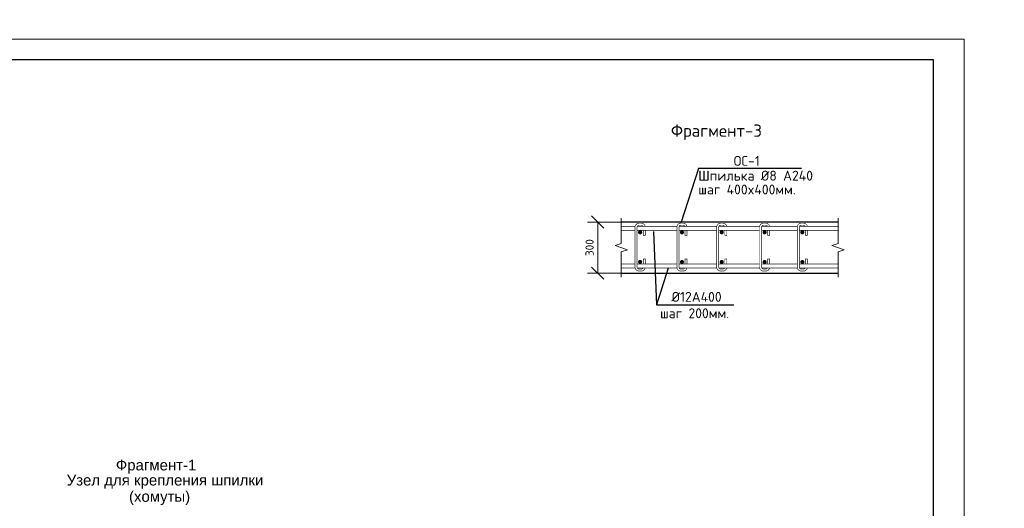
# Model space of a CAD drawing. Extents: x -764262 to 2885205, y 359641 to 616597.
# Tile 12 of 97: x 656911 to 681040, y 409368 to 421336. Entities that reach past the tile are written whole.
import ezdxf

# ---------------------------------------------------------------- set-up
doc = ezdxf.new("R2010")
doc.units = 0
doc.header["$LTSCALE"] = 50
doc.header["$MEASUREMENT"] = 0
doc.layers.get('0').update_dxf_attribs({"linetype": 'CONTINUOUS', "lineweight": 15})
doc.layers.get('DEFPOINTS').update_dxf_attribs({"linetype": 'CONTINUOUS'})
for name, color, linetype in [('6', 6, 'CONTINUOUS'), ('стены', 1, 'CONTINUOUS'), ('Текст', 3, 'CONTINUOUS')]:
    doc.layers.add(name, color=color, linetype=linetype)
doc.layers.add('d12', color=7, linetype='CONTINUOUS', lineweight=0, true_color=0xffff0a)
doc.layers.add('d6', color=150, linetype='CONTINUOUS', lineweight=0)
doc.styles.add('arial', font='ARIALN.TTF')
doc.styles.add('Arial 3.', font='arial.ttf')
doc.styles.add('MtXpl_ISOCPEUR', font='isocpeur.ttf')
doc.styles.get("Standard").update_dxf_attribs({"font": 'txt', "width": 0.8})
doc.dimstyles.new('YOQUB', dxfattribs={"dimtxt": 200, "dimasz": 300, "dimexe": 250, "dimexo": 0, "dimgap": 100, "dimtad": 1, "dimtxsty": 'Standard', "dimblk": 'OBLIQUE', "dimcen": 0, "dimclrd": 7, "dimclre": 7, "dimclrt": 7, "dimadec": 0, "dimazin": 0, "dimtfac": 1, "dimtmove": 1, "dimatfit": 3, "dimldrblk": 'OBLIQUE', "dimfxl": 100, "dimlwd": 13, "dimlwe": 13, "dimarcsym": 0})

# ---------------------------------------------------------------- blocks, each defined once
blk = doc.blocks.new('_OBLIQUE')
at = {"color": 0, "linetype": 'ByBlock'}
blk.add_line((-0.5, -0.5), (0.5, 0.5), dxfattribs=at)
blk = doc.blocks.new('*D706')
at = {"color": 7, "lineweight": 13, "transparency": 16777216}
for p, q in [((671653, 416378), (670826, 416378)), ((671076, 416378), (671076, 415128)), ((671653, 415128), (670826, 415128))]:
    blk.add_line(p, q, dxfattribs=at)
at = {"layer": 'DEFPOINTS', "color": 0, "transparency": 16777216}
for p in [(671653, 416378), (671076, 415128), (671653, 415128)]:
    blk.add_point(p, dxfattribs=at)
at = {"color": 7, "lineweight": 13, "transparency": 16777216, "xscale": 300, "yscale": 300, "zscale": 300}
for p, rotation in [((671076, 416378), 90), ((671076, 415128), 270)]:
    blk.add_blockref('_OBLIQUE', p, dxfattribs=dict(at, rotation=rotation))
at = {"color": 7, "transparency": 16777216, "insert": (670876, 415753), "char_height": 200, "attachment_point": 5, "rotation": 90, "style": 'MtXpl_ISOCPEUR'}
blk.add_mtext('300', dxfattribs=at)

msp = doc.modelspace()

# ---------------------------------------------------------------- linework, layer by layer
at = {"color": 0}
msp.add_lwpolyline([(680055.971, 391162.308), (620655.971, 391162.308), (620655.971, 420862.308), (680055.971, 420862.308)], close=True, dxfattribs=at)
at = {"color": 0, "lineweight": 30, "ltscale": 100}
msp.add_lwpolyline([(622655.971, 420362.308), (679297.877, 420362.308), (679297.877, 391662.308), (622655.971, 391662.308)], close=True, dxfattribs=at)
at = {"color": 0}
for points in [[(671653.397, 416477.555), (671653.397, 415852.555), (671503.397, 415802.555), (671803.397, 415702.555), (671653.397, 415652.555), (671653.397, 415027.555)], [(676965.727, 416477.555), (676965.727, 415852.555), (676815.727, 415802.555), (677115.727, 415702.555), (676965.727, 415652.555), (676965.727, 415027.555)]]:
    msp.add_lwpolyline(points, dxfattribs=at)
at = {"layer": 'd12', "color": 0, "const_width": 15}
for points in [[(671653.397, 416277.555), (671993.902, 416277.555)], [(672047.426, 416277.555), (673015.727, 416277.555), (673015.727, 416177.555), (672040.727, 416177.555)], [(674047.426, 416277.555), (675040.727, 416277.555), (675040.727, 416177.555), (674040.727, 416177.555)], [(676022.426, 416277.555), (676965.727, 416277.555), (676965.727, 416177.555), (676015.727, 416177.555)], [(671993.902, 416177.555), (671653.397, 416177.555)], [(671653.397, 415352.555), (671990.727, 415352.555)], [(671993.902, 415252.555), (671653.397, 415252.555)], [(672040.727, 415352.555), (673015.727, 415352.555), (673015.727, 415252.555), (672047.426, 415252.555)], [(674040.727, 415352.555), (675040.727, 415352.555), (675040.727, 415252.555), (674047.426, 415252.555)], [(676015.727, 415352.555), (676965.727, 415352.555), (676965.727, 415252.555), (676022.426, 415252.555)]]:
    msp.add_lwpolyline(points, dxfattribs=at)
for points in [[(673990.727, 416177.555), (673065.727, 416177.555), (673065.727, 416252.555, -0.414213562), (673090.727, 416277.555), (673993.902, 416277.555)], [(675965.727, 416177.555), (675090.727, 416177.555), (675090.727, 416252.555, -0.414213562), (675115.727, 416277.555), (675968.902, 416277.555)], [(673993.902, 415252.555), (673090.727, 415252.555, -0.414213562), (673065.727, 415277.555), (673065.727, 415352.555), (673990.727, 415352.555)], [(675968.902, 415252.555), (675115.727, 415252.555, -0.414213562), (675090.727, 415277.555), (675090.727, 415352.555), (675965.727, 415352.555)]]:
    msp.add_lwpolyline(points, format="xyb", dxfattribs=at)
at = {"layer": 'd12', "color": 0, "const_width": 50}
for points in [[(672140.727, 416127.555, -1), (672090.727, 416127.555, -1)], [(673165.727, 416127.555, -1), (673115.727, 416127.555, -1)], [(674140.727, 416127.555, -1), (674090.727, 416127.555, -1)], [(675190.727, 416127.555, -1), (675140.727, 416127.555, -1)], [(676115.727, 416127.555, -1), (676065.727, 416127.555, -1)], [(672140.727, 415402.555, -1), (672090.727, 415402.555, -1)], [(673165.727, 415402.555, -1), (673115.727, 415402.555, -1)], [(674140.727, 415402.555, -1), (674090.727, 415402.555, -1)], [(675190.727, 415402.555, -1), (675140.727, 415402.555, -1)], [(676115.727, 415402.555, -1), (676065.727, 415402.555, -1)]]:
    msp.add_lwpolyline(points, format="xyb", close=True, dxfattribs=at)
at = {"layer": 'd6', "color": 0, "const_width": 15}
for points in [[(672237.552, 415252.555, -0.341998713), (672140.727, 415177.555), (672090.727, 415177.555, -0.414213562), (671990.727, 415277.555), (671990.727, 416252.555, -0.414213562), (672090.727, 416352.555), (672140.727, 416352.555, -0.341998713), (672237.552, 416277.555)], [(672184.028, 416277.555, 0.267949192), (672140.727, 416302.555), (672090.727, 416302.555, 0.414213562), (672040.727, 416252.555), (672040.727, 415277.555, 0.414213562), (672090.727, 415227.555), (672140.727, 415227.555, 0.267949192), (672184.028, 415252.555)], [(673262.552, 415252.555, -0.341998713), (673165.727, 415177.555), (673115.727, 415177.555, -0.414213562), (673015.727, 415277.555), (673015.727, 416252.555, -0.414213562), (673115.727, 416352.555), (673165.727, 416352.555, -0.341998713), (673262.552, 416277.555)], [(673209.028, 416277.555, 0.267949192), (673165.727, 416302.555), (673115.727, 416302.555, 0.414213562), (673065.727, 416252.555), (673065.727, 415277.555, 0.414213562), (673115.727, 415227.555), (673165.727, 415227.555, 0.267949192), (673209.028, 415252.555)], [(674237.552, 415252.555, -0.341998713), (674140.727, 415177.555), (674090.727, 415177.555, -0.414213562), (673990.727, 415277.555), (673990.727, 416252.555, -0.414213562), (674090.727, 416352.555), (674140.727, 416352.555, -0.341998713), (674237.552, 416277.555)], [(674184.028, 416277.555, 0.267949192), (674140.727, 416302.555), (674090.727, 416302.555, 0.414213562), (674040.727, 416252.555), (674040.727, 415277.555, 0.414213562), (674090.727, 415227.555), (674140.727, 415227.555, 0.267949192), (674184.028, 415252.555)], [(675287.552, 415252.555, -0.341998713), (675190.727, 415177.555), (675140.727, 415177.555, -0.414213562), (675040.727, 415277.555), (675040.727, 416252.555, -0.414213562), (675140.727, 416352.555), (675190.727, 416352.555, -0.341998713), (675287.552, 416277.555)], [(675234.028, 416277.555, 0.267949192), (675190.727, 416302.555), (675140.727, 416302.555, 0.414213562), (675090.727, 416252.555), (675090.727, 415277.555, 0.414213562), (675140.727, 415227.555), (675190.727, 415227.555, 0.267949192), (675234.028, 415252.555)], [(676212.552, 415252.555, -0.341998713), (676115.727, 415177.555), (676065.727, 415177.555, -0.414213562), (675965.727, 415277.555), (675965.727, 416252.555, -0.414213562), (676065.727, 416352.555), (676115.727, 416352.555, -0.341998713), (676212.552, 416277.555)], [(676159.028, 416277.555, 0.267949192), (676115.727, 416302.555), (676065.727, 416302.555, 0.414213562), (676015.727, 416252.555), (676015.727, 415277.555, 0.414213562), (676065.727, 415227.555), (676115.727, 415227.555, 0.267949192), (676159.028, 415252.555)]]:
    msp.add_lwpolyline(points, format="xyb", dxfattribs=at)
for points in [[(672240.727, 416177.555), (672240.727, 416052.555), (672190.727, 416052.555), (672190.727, 416177.555)], [(673265.727, 416177.555), (673265.727, 416052.555), (673215.727, 416052.555), (673215.727, 416177.555)], [(674240.727, 416177.555), (674240.727, 416052.555), (674190.727, 416052.555), (674190.727, 416177.555)], [(675290.727, 416177.555), (675290.727, 416052.555), (675240.727, 416052.555), (675240.727, 416177.555)], [(676215.727, 416177.555), (676215.727, 416052.555), (676165.727, 416052.555), (676165.727, 416177.555)], [(672190.727, 415352.555), (672190.727, 415477.555), (672240.727, 415477.555), (672240.727, 415352.555)], [(673215.727, 415352.555), (673215.727, 415477.555), (673265.727, 415477.555), (673265.727, 415352.555)], [(674190.727, 415352.555), (674190.727, 415477.555), (674240.727, 415477.555), (674240.727, 415352.555)], [(675240.727, 415352.555), (675240.727, 415477.555), (675290.727, 415477.555), (675290.727, 415352.555)], [(676165.727, 415352.555), (676165.727, 415477.555), (676215.727, 415477.555), (676215.727, 415352.555)]]:
    msp.add_lwpolyline(points, dxfattribs=at)
at = {"layer": 'стены', "color": 0}
for p, q in [((676965.727, 416377.555), (671653.397, 416377.555)), ((671653.397, 415127.555), (674490.727, 415127.555)), ((674490.727, 415127.555), (676965.727, 415127.555))]:
    msp.add_line(p, q, dxfattribs=at)
at = {"layer": 'Текст', "color": 0, "lineweight": 25}
msp.add_line((672446.147, 416151.787), (672519.638, 414352.613), dxfattribs=at)
for points in [[(676072.751, 417691.653), (673544.672, 417691.653), (673115.727, 416352.555)], [(672801.524, 415252.555), (672519.638, 414352.613), (674409.269, 414352.613)]]:
    msp.add_lwpolyline(points, dxfattribs=at)

# ---------------------------------------------------------------- texts
at = {"color": 0, "lineweight": 25, "style": 'MtXpl_ISOCPEUR'}
for s, height, p in [('Фрагмент-3', 300, (672870.245, 418468.759)), ('ОС-1', 242.3194, (674409.087, 417756.447)), ('Шпилька %%C8 A240', 242.31941, (673540.018, 417394.149)), ('шаг 400x400мм.', 242.31941, (673542.933, 417055.585)), ('%%C12A400', 242.3194, (672883.898, 414425.744)), ('шаг 200мм.', 242.3194, (672606.176, 414024.055))]:
    msp.add_text(s, height=height, dxfattribs=at).set_placement(p)
at = {"style": 'Arial 3.'}
for s, height, p in [('Фрагмент-1', 262.5698, (659267.858, 410296.588, -110597.426)), ('Узел для крепления шпилки', 262.56978, (658063.36, 409926.713, -110386.386)), ('(хомуты)', 262.5698, (659590.429, 409527.494, -110386.386))]:
    msp.add_text(s, height=height, dxfattribs=at).set_placement(p)
at = {"layer": '6', "color": 0, "insert": (641691.339, 425267.649), "char_height": 280, "attachment_point": 1, "style": 'arial'}
msp.add_mtext_dynamic_manual_height_columns('\\pt8400;{\\fArial|b1|i0|c204|p34;                                                Примечание \\P\\pt8400,14840;\\fArial|b1|i0|c162|p34;- \\fArial|b1|i0|c204|p34;    При бетонирование  работы выполнить непрерывно\\fArial|b1|i0|c162|p34;, \\fArial|b1|i0|c204|p34;\\C256;Не допускается перерывы\\fArial|b1|i0|c162|p34;.   \\fArial|b1|i0|c204|p34;\\H2.10653x;\\C0; \\H0.47472x;\\P\\pi-560,l560,t560,8400,14840;-^I При устройство армирование днище резервуара стыки арматуры должные быть в разбежку в  \\H1.75798x; \\H0.56884x;\\P\\pi0,t8400,14840;шахматным порядке в проектными на горизонтальный и вертикальный поверхность  \\H1.61939x; }', width=19326.85095, gutter_width=6306.297, heights=[5014.883], dxfattribs=at)

# ---------------------------------------------------------------- dimensions: what is measured, and where the dimension line sits
at = {"color": 0}
dim = msp.add_linear_dim(base=(671075.94, 415127.555), p1=(671653.397, 416377.555), p2=(671653.397, 415127.555), angle=90, text='300', dimstyle='YOQUB', override={"dimtxsty": 'MtXpl_ISOCPEUR'}, dxfattribs=at)
dim.commit()
dim.dimension.update_dxf_attribs({"geometry": '*D706', "text_midpoint": (670875.94, 415752.555)})

doc.saveas('drawing.dxf')
